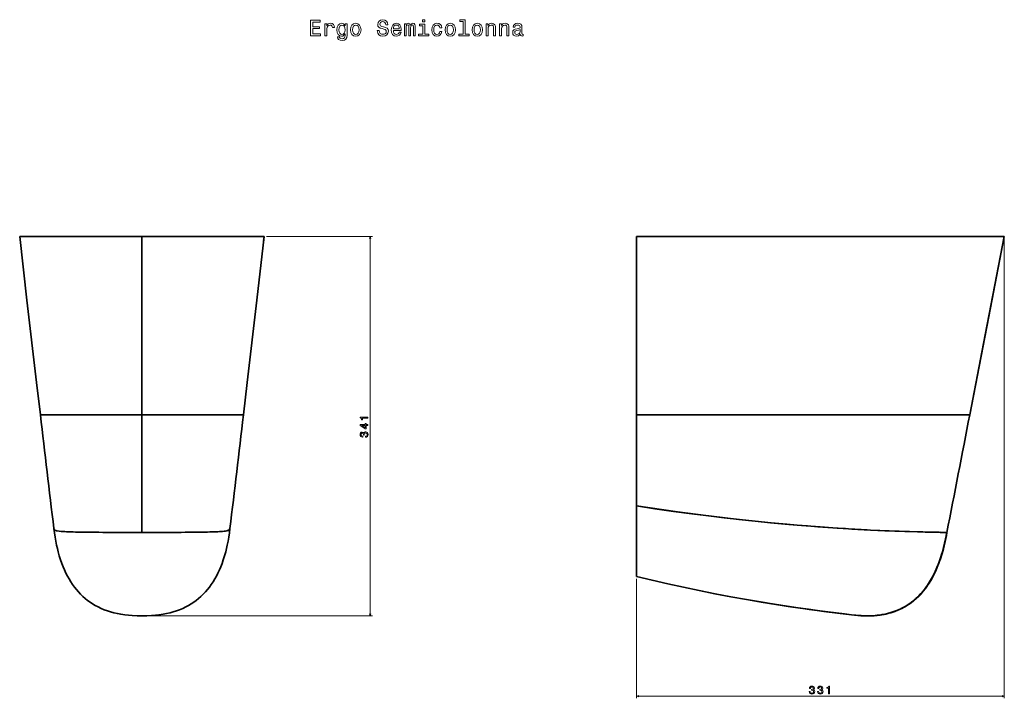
# Model space of a CAD drawing. Extents: x 467 to 1353, y 257 to 1467.
# Tile 4 of 4: x 467 to 1353, y 857 to 1467. Entities that reach past the tile are written whole.
import ezdxf

# ---------------------------------------------------------------- set-up
doc = ezdxf.new("R2010")
doc.units = 0

msp = doc.modelspace()

# ---------------------------------------------------------------- linework, layer by layer
at = {"color": 7, "lineweight": 35}
for p, q in [((576.91, 1272.25), (466.91, 1272.25)), ((467.19, 1272.25), (576.91, 1272.25)), ((576.91, 1111.55), (576.91, 1272.25)), ((576.91, 1113.84), (576.91, 1272.25)), ((576.91, 1272.25), (576.91, 1113.84)), ((576.91, 1272.25), (686.91, 1272.25)), ((686.91, 1272.25), (576.91, 1272.25)), ((576.91, 1272.25), (576.91, 1111.55)), ((1353.06, 1272.25), (1022.06, 1272.25)), ((1022.06, 1272.25), (1022.06, 1111.55)), ((1022.06, 1111.55), (1022.06, 1272.25)), ((1022.06, 1272.25), (1353.06, 1272.25)), ((1065.06, 1272.25), (1231.02, 1272.25)), ((485.52, 1111.55), (576.91, 1111.55)), ((576.91, 1111.55), (485.52, 1111.55)), ((576.91, 1008.14), (576.91, 1113.84)), ((576.91, 1113.84), (576.91, 1008.14)), ((576.91, 1005.83), (576.91, 1111.55)), ((668.31, 1111.55), (576.91, 1111.55)), ((576.91, 1111.55), (576.91, 1005.83)), ((576.91, 1111.55), (668.31, 1111.55)), ((1022.06, 1111.55), (1321.96, 1111.55)), ((1321.96, 1111.55), (1022.06, 1111.55)), ((1022.06, 1111.55), (1022.06, 1029.7)), ((1022.06, 1029.7), (1022.06, 1111.55)), ((1022.06, 966.16), (1022.06, 1028.1)), ((1022.06, 1000.74), (1022.06, 1028.1))]:
    msp.add_line(p, q, dxfattribs=at)
at = {"color": 7, "lineweight": 35, "ltscale": 0.038183}
msp.add_line((481.33, 1272.25), (482.86, 1272.25), dxfattribs=at)
at = {"color": 7, "lineweight": 35, "ltscale": 0.038164}
msp.add_line((482.86, 1272.25), (481.33, 1272.25), dxfattribs=at)
at = {"color": 7, "lineweight": 35, "ltscale": 0.05782}
msp.add_line((485.16, 1272.25), (487.48, 1272.25), dxfattribs=at)
at = {"color": 7, "lineweight": 35, "ltscale": 0.238056}
msp.add_line((493.24, 1272.25), (502.77, 1272.25), dxfattribs=at)
at = {"color": 7, "lineweight": 35, "ltscale": 0.278522}
msp.add_line((514.87, 1272.25), (526.01, 1272.25), dxfattribs=at)
at = {"color": 7, "lineweight": 35, "ltscale": 0.175082}
msp.add_line((534.33, 1272.25), (541.33, 1272.25), dxfattribs=at)
at = {"color": 7, "lineweight": 35, "ltscale": 0.275945}
msp.add_line((550.09, 1272.25), (561.13, 1272.25), dxfattribs=at)
at = {"color": 7, "lineweight": 35, "ltscale": 0.133315}
for p, q in [((571.58, 1272.25), (576.91, 1272.25)), ((576.91, 1272.25), (582.25, 1272.25))]:
    msp.add_line(p, q, dxfattribs=at)
at = {"color": 7, "lineweight": 35, "ltscale": 0.268199}
msp.add_line((593.01, 1272.25), (603.74, 1272.25), dxfattribs=at)
at = {"color": 7, "lineweight": 35, "ltscale": 0.175081}
msp.add_line((612.5, 1272.25), (619.5, 1272.25), dxfattribs=at)
at = {"color": 7, "lineweight": 35, "ltscale": 0.272443}
msp.add_line((627.81, 1272.25), (638.71, 1272.25), dxfattribs=at)
at = {"color": 7, "lineweight": 35, "ltscale": 0.214209}
msp.add_line((651.67, 1272.25), (660.24, 1272.25), dxfattribs=at)
at = {"color": 7, "lineweight": 35, "ltscale": 0.052502}
msp.add_line((666.38, 1272.25), (668.48, 1272.25), dxfattribs=at)
at = {"color": 7, "lineweight": 35, "ltscale": 0.038174}
msp.add_line((672.5, 1272.25), (670.97, 1272.25), dxfattribs=at)
at = {"color": 7, "lineweight": 35, "ltscale": 0.033159}
msp.add_line((671.11, 1272.25), (672.43, 1272.25), dxfattribs=at)
at = {"color": 7, "lineweight": 35, "ltscale": 0.094998}
msp.add_line((686.48, 1268.47), (686.91, 1272.25), dxfattribs=at)
at = {"color": 8, "lineweight": 13}
for p, q in [((688.91, 1272.25), (784.32, 1272.25)), ((782.32, 930.75), (782.32, 1272.25)), ((581.91, 930.75), (784.32, 930.75))]:
    msp.add_line(p, q, dxfattribs=at)
at = {"color": 7, "lineweight": 35, "ltscale": 0.110172}
msp.add_line((1247.88, 1272.25), (1252.28, 1272.25), dxfattribs=at)
at = {"color": 7, "lineweight": 35, "ltscale": 0.000613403}
msp.add_line((1252.28, 1272.25), (1252.31, 1272.25), dxfattribs=at)
at = {"color": 7, "lineweight": 35, "ltscale": 0.098096}
msp.add_line((1263.57, 1272.25), (1267.5, 1272.25), dxfattribs=at)
at = {"color": 7, "lineweight": 35, "ltscale": 0.062747}
msp.add_line((1267.5, 1272.25), (1270.01, 1272.25), dxfattribs=at)
at = {"color": 7, "lineweight": 35, "ltscale": 0.119302}
msp.add_line((1277.35, 1272.25), (1282.12, 1272.25), dxfattribs=at)
at = {"color": 7, "lineweight": 35, "ltscale": 0.025919}
msp.add_line((1282.12, 1272.25), (1283.16, 1272.25), dxfattribs=at)
at = {"color": 7, "lineweight": 35, "ltscale": 0.040668}
msp.add_line((1294.11, 1272.25), (1295.74, 1272.25), dxfattribs=at)
at = {"color": 7, "lineweight": 35, "ltscale": 0.106781}
msp.add_line((1295.74, 1272.25), (1300.01, 1272.25), dxfattribs=at)
at = {"color": 7, "lineweight": 35, "ltscale": 0.102814}
msp.add_line((1300.01, 1272.25), (1304.12, 1272.25), dxfattribs=at)
at = {"color": 7, "lineweight": 35, "ltscale": 0.054733}
msp.add_line((1304.12, 1272.25), (1306.31, 1272.25), dxfattribs=at)
at = {"color": 7, "lineweight": 35, "ltscale": 0.074756}
msp.add_line((1318.93, 1272.25), (1321.92, 1272.25), dxfattribs=at)
at = {"color": 7, "lineweight": 35, "ltscale": 0.073444}
msp.add_line((1321.92, 1272.25), (1324.86, 1272.25), dxfattribs=at)
at = {"color": 7, "lineweight": 35, "ltscale": 0.045718}
msp.add_line((1324.86, 1272.25), (1326.69, 1272.25), dxfattribs=at)
at = {"color": 7, "lineweight": 35, "ltscale": 0.018524}
msp.add_line((1331.53, 1272.25), (1332.28, 1272.25), dxfattribs=at)
at = {"color": 7, "lineweight": 35, "ltscale": 0.047153}
msp.add_line((1332.28, 1272.25), (1334.16, 1272.25), dxfattribs=at)
at = {"color": 7, "lineweight": 35, "ltscale": 0.006082}
msp.add_line((1337.22, 1272.25), (1337.46, 1272.25), dxfattribs=at)
at = {"color": 7, "lineweight": 35, "ltscale": 0.030261}
msp.add_line((1337.46, 1272.25), (1338.67, 1272.25), dxfattribs=at)
at = {"color": 7, "lineweight": 35, "ltscale": 0.019}
msp.add_line((1338.67, 1272.25), (1339.43, 1272.25), dxfattribs=at)
at = {"color": 7, "lineweight": 35, "ltscale": 0.003394}
msp.add_line((1340.7, 1272.25), (1340.84, 1272.25), dxfattribs=at)
at = {"color": 7, "lineweight": 13}
for p, q in [((1353.06, 1270.25), (1353.06, 856.53)), ((1022.06, 964.16), (1022.06, 856.53)), ((1022.06, 858.53), (1353.06, 858.53))]:
    msp.add_line(p, q, dxfattribs=at)
at = {"color": 7, "lineweight": 35, "ltscale": 0.039944}
for p, q in [((1022.06, 1028.1), (1022.06, 1029.7)), ((1022.06, 1029.7), (1022.06, 1028.1))]:
    msp.add_line(p, q, dxfattribs=at)
at = {"color": 7, "lineweight": 35, "ltscale": 0.001785}
for p, q in [((497.72, 1009.23), (497.71, 1009.3)), ((656.12, 1009.3), (656.11, 1009.23))]:
    msp.add_line(p, q, dxfattribs=at)
at = {"color": 7, "lineweight": 35, "ltscale": 0.001165}
for p, q in [((497.71, 1009.28), (497.72, 1009.23)), ((656.11, 1009.23), (656.12, 1009.28))]:
    msp.add_line(p, q, dxfattribs=at)
at = {"color": 7, "lineweight": 35, "ltscale": 0.023082}
for p, q in [((537.09, 1005.94), (538.01, 1005.94)), ((538.01, 1005.94), (537.09, 1005.94)), ((616.74, 1005.94), (615.82, 1005.94)), ((615.82, 1005.94), (616.74, 1005.94))]:
    msp.add_line(p, q, dxfattribs=at)
at = {"color": 7, "lineweight": 35, "ltscale": 0.089795}
for p, q in [((538.01, 1005.94), (541.6, 1005.91)), ((541.6, 1005.91), (538.01, 1005.94)), ((615.82, 1005.94), (612.23, 1005.91)), ((612.23, 1005.91), (615.82, 1005.94))]:
    msp.add_line(p, q, dxfattribs=at)
at = {"color": 7, "lineweight": 35, "ltscale": 0.074988}
for p, q in [((573.91, 1005.83), (576.91, 1005.83)), ((576.91, 1005.83), (573.91, 1005.83)), ((576.91, 1005.83), (579.91, 1005.83)), ((576.91, 1005.83), (579.91, 1005.83))]:
    msp.add_line(p, q, dxfattribs=at)
at = {"color": 7, "lineweight": 35, "ltscale": 0.054134}
for p, q in [((1208, 1009.37), (1210.16, 1009.23)), ((1210.16, 1009.23), (1208, 1009.37))]:
    msp.add_line(p, q, dxfattribs=at)
at = {"color": 7, "lineweight": 35, "ltscale": 0.009102}
msp.add_line((1293.74, 1005.94), (1294.11, 1005.94), dxfattribs=at)
at = {"color": 7, "lineweight": 35, "ltscale": 0.009099}
msp.add_line((1294.11, 1005.94), (1293.74, 1005.94), dxfattribs=at)
at = {"color": 7, "lineweight": 35, "ltscale": 0.032734}
for p, q in [((1294.11, 1005.94), (1295.42, 1005.91)), ((1295.42, 1005.91), (1294.11, 1005.94)), ((1295.42, 1005.91), (1294.11, 1005.94))]:
    msp.add_line(p, q, dxfattribs=at)
at = {"color": 7, "lineweight": 35, "ltscale": 0.010948}
msp.add_line((1294.11, 1005.94), (1294.55, 1005.93), dxfattribs=at)
at = {"color": 7, "lineweight": 35, "ltscale": 0.053151}
msp.add_line((1299.53, 1005.86), (1297.41, 1005.88), dxfattribs=at)
at = {"color": 7, "lineweight": 35, "ltscale": 0.022133}
msp.add_line((1301.29, 1005.83), (1300.41, 1005.84), dxfattribs=at)
at = {"color": 7, "lineweight": 35, "ltscale": 0.001041}
msp.add_line((1301.29, 1005.83), (1301.33, 1005.83), dxfattribs=at)
at = {"color": 7, "lineweight": 35, "ltscale": 0.002078}
msp.add_line((1301.38, 1005.83), (1301.29, 1005.83), dxfattribs=at)
at = {"color": 7, "lineweight": 35, "ltscale": 0.000357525}
for p, q in [((1022.07, 1000.74), (1022.06, 1000.74)), ((1022.07, 1000.74), (1022.06, 1000.74)), ((1022.06, 1000.74), (1022.07, 1000.74))]:
    msp.add_line(p, q, dxfattribs=at)
at = {"color": 7, "lineweight": 35, "ltscale": 0.000627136}
msp.add_line((1022.06, 966.14), (1022.06, 966.16), dxfattribs=at)
at = {"color": 7, "lineweight": 35, "ltscale": 0.000620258}
msp.add_line((1022.06, 966.16), (1022.06, 966.14), dxfattribs=at)
at = {"color": 7, "lineweight": 35, "ltscale": 0.000225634}
msp.add_line((1022.06, 966.13), (1022.06, 966.14), dxfattribs=at)
at = {"color": 7, "lineweight": 35, "ltscale": 0.003408}
msp.add_line((1289.43, 967.64), (1289.37, 967.52), dxfattribs=at)
at = {"color": 7, "lineweight": 35, "ltscale": 0.000593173}
msp.add_line((1279.4, 952.35), (1279.38, 952.33), dxfattribs=at)
at = {"color": 7, "lineweight": 35, "ltscale": 0.000380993}
msp.add_line((1279.4, 952.36), (1279.41, 952.37), dxfattribs=at)
at = {"color": 7, "lineweight": 35, "ltscale": 0.000116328}
msp.add_line((1121.11, 945.42), (1121.11, 945.43), dxfattribs=at)
msp.add_line((1121.11, 945.42), (1121.11, 945.43), dxfattribs=at)
at = {"color": 7, "lineweight": 35, "ltscale": 0.008783}
msp.add_line((573.91, 931.19), (573.91, 930.84), dxfattribs=at)
at = {"color": 7, "lineweight": 35, "ltscale": 0.075001}
for q in [(573.91, 930.75), (579.91, 930.75)]:
    msp.add_line((576.91, 930.7), q, dxfattribs=at)
at = {"color": 7, "lineweight": 35, "ltscale": 0.00621}
msp.add_line((579.91, 930.83), (579.91, 931.08), dxfattribs=at)
at = {"color": 7, "lineweight": 35, "ltscale": 0.000570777}
msp.add_line((1215.43, 931.7), (1215.42, 931.72), dxfattribs=at)
msp.add_line((1215.43, 931.7), (1215.42, 931.72), dxfattribs=at)
at = {"color": 7, "lineweight": 13}
for points in [[(728.75, 1452.82), (737.63, 1452.82), (737.63, 1454.51), (730.61, 1454.51), (730.61, 1459.26), (736.86, 1459.26), (736.86, 1460.93), (730.61, 1460.93), (730.61, 1465.13), (737.46, 1465.13), (737.46, 1466.82), (728.75, 1466.82)], [(741.62, 1452.82), (743.4, 1452.82), (743.4, 1459.01), (743.58, 1460.51), (744.12, 1461.58), (745.01, 1462.22), (746.2, 1462.44), (747.09, 1462.3), (747.75, 1461.9), (748.16, 1461.21), (748.3, 1460.28), (750.09, 1460.28), (749.85, 1461.92), (749.19, 1463.09), (748.08, 1463.79), (746.56, 1464.04), (745.53, 1463.88), (744.65, 1463.47), (743.86, 1462.79), (743.23, 1461.86), (743.23, 1463.65), (741.62, 1463.65)], [(761.53, 1453.3), (761.53, 1463.65), (759.84, 1463.65), (759.84, 1461.9), (758.44, 1463.49), (757.6, 1463.9), (756.65, 1464.04), (754.93, 1463.63), (753.6, 1462.5), (752.74, 1460.69), (752.43, 1458.25), (752.74, 1455.79), (753.6, 1453.97), (754.93, 1452.82), (756.65, 1452.44), (757.62, 1452.58), (758.42, 1452.94), (759.84, 1454.47), (759.84, 1452.94), (759.68, 1451.73), (759.23, 1450.86), (758.38, 1450.36), (757.11, 1450.18), (756, 1450.3), (755.22, 1450.6), (754.75, 1451.13), (754.61, 1451.83), (752.9, 1451.83), (752.9, 1451.75), (753.16, 1450.46), (753.97, 1449.49), (755.26, 1448.87), (757.01, 1448.64), (759.11, 1448.95), (760.5, 1449.79), (761.29, 1451.27)], [(754.27, 1458.25), (754.45, 1460.04), (755, 1461.37), (755.84, 1462.16), (756.97, 1462.44), (758.16, 1462.16), (759.05, 1461.37), (759.59, 1460.04), (759.8, 1458.25), (759.59, 1456.41), (759.05, 1455.1), (758.16, 1454.29), (756.97, 1454.03), (755.84, 1454.29), (755, 1455.1), (754.45, 1456.43)], [(764.72, 1458.23), (765.04, 1455.77), (765.97, 1453.95), (767.44, 1452.82), (769.42, 1452.44), (771.38, 1452.82), (772.85, 1453.93), (773.78, 1455.75), (774.12, 1458.23), (773.78, 1460.69), (772.85, 1462.52), (771.38, 1463.63), (769.42, 1464.04), (767.44, 1463.63), (765.97, 1462.5), (765.04, 1460.69)], [(766.53, 1458.25), (766.72, 1460.06), (767.28, 1461.37), (768.19, 1462.18), (769.42, 1462.46), (770.63, 1462.18), (771.54, 1461.39), (772.1, 1460.06), (772.3, 1458.25), (772.1, 1456.41), (771.54, 1455.08), (770.63, 1454.27), (769.42, 1454.01), (768.19, 1454.27), (767.28, 1455.08), (766.72, 1456.41)], [(790.52, 1457.44), (788.68, 1457.44), (789.09, 1455.3), (790.1, 1453.73), (791.65, 1452.78), (793.75, 1452.44), (795.83, 1452.76), (797.38, 1453.65), (798.37, 1455.04), (798.73, 1456.88), (798.43, 1458.53), (797.58, 1459.6), (796.21, 1460.3), (794.37, 1460.83), (792.8, 1461.21), (791.77, 1461.66), (791.19, 1462.3), (791, 1463.31), (791.19, 1464.22), (791.71, 1464.9), (792.52, 1465.37), (793.63, 1465.53), (794.76, 1465.33), (795.64, 1464.78), (796.23, 1463.88), (796.51, 1462.64), (798.35, 1462.64), (798.35, 1462.68), (798.02, 1464.58), (797.08, 1465.99), (795.58, 1466.88), (793.57, 1467.18), (791.75, 1466.88), (790.34, 1466.03), (789.43, 1464.72), (789.11, 1463.03), (789.37, 1461.51), (790.14, 1460.49), (791.35, 1459.8), (793, 1459.28), (794.63, 1458.81), (795.87, 1458.37), (796.61, 1457.72), (796.87, 1456.67), (796.63, 1455.6), (796.01, 1454.8), (795.06, 1454.29), (793.83, 1454.13), (792.46, 1454.35), (791.41, 1455), (790.74, 1456.05)], [(803.23, 1457.72), (810.33, 1457.72), (810.35, 1458.55), (810.03, 1460.87), (809.14, 1462.6), (807.73, 1463.65), (805.85, 1464.04), (804.02, 1463.63), (802.6, 1462.5), (801.7, 1460.67), (801.37, 1458.25), (801.68, 1455.77), (802.58, 1453.95), (803.98, 1452.82), (805.79, 1452.44), (807.36, 1452.7), (808.66, 1453.39), (809.6, 1454.47), (810.15, 1455.93), (808.39, 1455.93), (808.03, 1455.12), (807.51, 1454.51), (806.01, 1454.03), (804.86, 1454.25), (804, 1454.96), (803.43, 1456.11), (803.23, 1457.66)], [(803.23, 1459.21), (803.45, 1460.61), (804, 1461.64), (804.82, 1462.26), (805.91, 1462.48), (806.98, 1462.26), (807.81, 1461.64), (808.31, 1460.61), (808.49, 1459.21)], [(813.11, 1452.82), (814.75, 1452.82), (814.75, 1460.06), (814.85, 1461.15), (815.15, 1461.94), (815.61, 1462.4), (816.22, 1462.58), (816.7, 1462.42), (817.03, 1462.02), (817.19, 1461.33), (817.25, 1460.43), (817.25, 1452.82), (818.78, 1452.82), (818.78, 1460.06), (818.88, 1461.13), (819.19, 1461.92), (819.67, 1462.4), (820.27, 1462.58), (820.76, 1462.42), (821.08, 1462.02), (821.28, 1460.43), (821.28, 1452.82), (822.92, 1452.82), (822.92, 1460.3), (822.82, 1461.86), (822.49, 1463.05), (821.85, 1463.77), (820.8, 1464.04), (819.57, 1463.63), (818.62, 1462.46), (817.87, 1463.61), (816.62, 1464.04), (815.47, 1463.63), (814.69, 1462.5), (814.69, 1463.65), (813.11, 1463.65)], [(831.39, 1454.31), (831.39, 1463.29), (826.83, 1463.29), (826.83, 1461.78), (829.61, 1461.78), (829.61, 1454.31), (825.98, 1454.31), (825.98, 1452.82), (835.06, 1452.82), (835.06, 1454.31)], [(831.45, 1467.3), (829.57, 1467.3), (829.57, 1465.29), (831.45, 1465.29)], [(845.01, 1460.06), (846.76, 1460.06), (846.4, 1461.68), (845.53, 1462.95), (844.18, 1463.73), (842.42, 1464.04), (840.49, 1463.63), (839.02, 1462.5), (838.09, 1460.67), (837.76, 1458.21), (838.07, 1455.77), (838.97, 1453.95), (840.41, 1452.82), (842.36, 1452.44), (844.1, 1452.74), (845.45, 1453.59), (846.38, 1454.92), (846.78, 1456.69), (845.09, 1456.69), (844.78, 1455.56), (844.22, 1454.72), (843.41, 1454.19), (842.42, 1454.03), (841.19, 1454.29), (840.31, 1455.1), (839.76, 1456.41), (839.58, 1458.27), (839.76, 1460.08), (840.33, 1461.39), (841.23, 1462.2), (842.42, 1462.48), (843.47, 1462.3), (844.26, 1461.84), (844.78, 1461.07)], [(849.73, 1458.23), (850.05, 1455.77), (850.98, 1453.95), (852.45, 1452.82), (854.43, 1452.44), (856.38, 1452.82), (857.86, 1453.93), (858.78, 1455.75), (859.13, 1458.23), (858.78, 1460.69), (857.86, 1462.52), (856.38, 1463.63), (854.43, 1464.04), (852.45, 1463.63), (850.98, 1462.5), (850.05, 1460.69)], [(851.54, 1458.25), (851.72, 1460.06), (852.29, 1461.37), (853.2, 1462.18), (854.43, 1462.46), (855.64, 1462.18), (856.55, 1461.39), (857.11, 1460.06), (857.31, 1458.25), (857.11, 1456.41), (856.55, 1455.08), (855.64, 1454.27), (854.43, 1454.01), (853.2, 1454.27), (852.29, 1455.08), (851.72, 1456.41)], [(865.93, 1465.81), (865.93, 1454.31), (862.27, 1454.31), (862.27, 1452.82), (871.33, 1452.82), (871.33, 1454.31), (867.7, 1454.31), (867.7, 1467.3), (863.14, 1467.3), (863.14, 1465.81)], [(874.02, 1458.23), (874.34, 1455.77), (875.27, 1453.95), (876.74, 1452.82), (878.72, 1452.44), (880.67, 1452.82), (882.15, 1453.93), (883.07, 1455.75), (883.42, 1458.23), (883.07, 1460.69), (882.15, 1462.52), (880.67, 1463.63), (878.72, 1464.04), (876.74, 1463.63), (875.27, 1462.5), (874.34, 1460.69)], [(875.83, 1458.25), (876.01, 1460.06), (876.58, 1461.37), (877.49, 1462.18), (878.72, 1462.46), (879.93, 1462.18), (880.83, 1461.39), (881.4, 1460.06), (881.6, 1458.25), (881.4, 1456.41), (880.83, 1455.08), (879.93, 1454.27), (878.72, 1454.01), (877.49, 1454.27), (876.58, 1455.08), (876.01, 1456.41)], [(886.68, 1452.82), (888.46, 1452.82), (888.46, 1459.07), (888.64, 1460.51), (889.23, 1461.56), (890.13, 1462.2), (891.34, 1462.44), (892.31, 1462.24), (892.92, 1461.7), (893.22, 1460.79), (893.32, 1459.58), (893.32, 1452.82), (895.1, 1452.82), (895.1, 1459.94), (895.02, 1461.37), (894.65, 1462.56), (893.46, 1463.65), (891.61, 1464.04), (890.58, 1463.9), (889.71, 1463.51), (888.96, 1462.87), (888.38, 1462), (888.38, 1463.65), (886.68, 1463.65)], [(898.83, 1452.82), (900.6, 1452.82), (900.6, 1459.07), (900.78, 1460.51), (901.37, 1461.56), (902.28, 1462.2), (903.49, 1462.44), (904.46, 1462.24), (905.06, 1461.7), (905.36, 1460.79), (905.46, 1459.58), (905.46, 1452.82), (907.24, 1452.82), (907.24, 1459.94), (907.16, 1461.37), (906.8, 1462.56), (905.61, 1463.65), (903.75, 1464.04), (902.72, 1463.9), (901.85, 1463.51), (901.11, 1462.87), (900.52, 1462), (900.52, 1463.65), (898.83, 1463.65)], [(917.41, 1454.23), (917.41, 1454.17), (917.51, 1453.49), (917.81, 1453), (919.08, 1452.62), (920.07, 1452.78), (920.07, 1454.15), (919.65, 1454.09), (919.08, 1454.35), (918.98, 1455.16), (918.98, 1460.77), (918.74, 1462.2), (918.03, 1463.21), (916.8, 1463.81), (915.07, 1464.04), (913.37, 1463.79), (912.12, 1463.11), (911.34, 1462.04), (911.07, 1460.63), (911.07, 1460.51), (912.67, 1460.51), (912.81, 1461.35), (913.25, 1461.96), (913.98, 1462.32), (915.01, 1462.46), (916, 1462.36), (916.7, 1462.06), (917.12, 1461.53), (917.27, 1460.81), (917.19, 1459.96), (916.86, 1459.54), (916.06, 1459.34), (914.54, 1459.17), (912.81, 1458.81), (911.58, 1458.17), (910.85, 1457.16), (910.63, 1455.66), (910.83, 1454.33), (911.46, 1453.34), (912.46, 1452.72), (913.86, 1452.5), (915.73, 1452.92)], [(917.21, 1456.61), (916.96, 1455.56), (916.32, 1454.76), (915.35, 1454.23), (914.16, 1454.05), (913.39, 1454.15), (912.85, 1454.47), (912.51, 1455.04), (912.4, 1455.83), (912.49, 1456.53), (912.81, 1457.04), (914.1, 1457.6), (915.73, 1457.84), (917.21, 1458.33)], [(1177.55, 862.73), (1177.55, 862.66), (1177.71, 861.69), (1178.18, 860.97), (1178.93, 860.5), (1179.92, 860.33), (1180.96, 860.5), (1181.75, 860.95), (1182.26, 861.65), (1182.44, 862.56), (1182.36, 863.15), (1182.13, 863.64), (1181.77, 864.01), (1181.29, 864.28), (1181.94, 864.83), (1182.17, 865.7), (1182.02, 866.48), (1181.59, 867.08), (1180.88, 867.45), (1179.92, 867.58), (1179.01, 867.42), (1178.31, 866.98), (1177.86, 866.27), (1177.71, 865.33), (1177.71, 865.26), (1178.6, 865.26), (1178.68, 865.91), (1178.95, 866.37), (1179.37, 866.65), (1179.97, 866.76), (1180.49, 866.67), (1180.87, 866.46), (1181.11, 866.12), (1181.2, 865.66), (1181.11, 865.16), (1180.86, 864.83), (1180.44, 864.63), (1179.86, 864.57), (1179.47, 864.58), (1179.47, 863.78), (1179.97, 863.8), (1180.6, 863.71), (1181.08, 863.47), (1181.36, 863.07), (1181.46, 862.56), (1181.35, 861.97), (1181.06, 861.54), (1180.59, 861.27), (1179.98, 861.18), (1179.34, 861.28), (1178.88, 861.58), (1178.58, 862.07), (1178.47, 862.73)], [(1185.02, 862.73), (1185.02, 862.66), (1185.18, 861.69), (1185.65, 860.97), (1186.4, 860.5), (1187.39, 860.33), (1188.44, 860.5), (1189.22, 860.95), (1189.73, 861.65), (1189.91, 862.56), (1189.83, 863.15), (1189.61, 863.64), (1189.24, 864.01), (1188.76, 864.28), (1189.41, 864.83), (1189.65, 865.7), (1189.5, 866.48), (1189.06, 867.08), (1188.36, 867.45), (1187.39, 867.58), (1186.48, 867.42), (1185.78, 866.98), (1185.33, 866.27), (1185.18, 865.33), (1185.18, 865.26), (1186.08, 865.26), (1186.16, 865.91), (1186.42, 866.37), (1186.84, 866.65), (1187.44, 866.76), (1187.96, 866.67), (1188.35, 866.46), (1188.58, 866.12), (1188.67, 865.66), (1188.58, 865.16), (1188.34, 864.83), (1187.91, 864.63), (1187.34, 864.57), (1186.94, 864.58), (1186.94, 863.78), (1187.44, 863.8), (1188.07, 863.71), (1188.55, 863.47), (1188.83, 863.07), (1188.93, 862.56), (1188.82, 861.97), (1188.53, 861.54), (1188.06, 861.27), (1187.45, 861.18), (1186.81, 861.28), (1186.35, 861.58), (1186.06, 862.07), (1185.95, 862.73)], [(1194.85, 860.53), (1195.77, 860.53), (1195.77, 867.58), (1195.08, 867.58), (1194.9, 866.97), (1194.54, 866.55), (1193.98, 866.31), (1193.22, 866.23), (1193.22, 865.52), (1194.85, 865.52)]]:
    msp.add_lwpolyline(points, close=True, dxfattribs=at)
at = {"color": 7, "lineweight": 35}
for points in [[(466.91, 1272.25), (473.48, 1215.01), (482.1, 1140.71), (485.52, 1111.55)], [(686.91, 1272.25), (680.35, 1215.01), (671.73, 1140.71), (668.31, 1111.55)], [(1321.96, 1111.55), (1340.61, 1207.85), (1353.06, 1272.25)], [(1353.06, 1272.25), (1334.4, 1175.72), (1321.96, 1111.55)], [(1022.06, 1029.7), (1034.4, 1027.82), (1046.71, 1026.02), (1059.02, 1024.29), (1068.26, 1023.05), (1077.52, 1021.84), (1086.81, 1020.67), (1100.79, 1018.99), (1114.77, 1017.4), (1128.76, 1015.91), (1142.75, 1014.53), (1159.02, 1013.03), (1170.64, 1012.05), (1187.42, 1010.76), (1202.72, 1009.7), (1208, 1009.37)], [(1208, 1009.37), (1194.32, 1010.27), (1185.09, 1010.93), (1175.86, 1011.63), (1166.57, 1012.39), (1157.31, 1013.18), (1143.14, 1014.49), (1128.87, 1015.9), (1114.05, 1017.48), (1099.3, 1019.16), (1089.52, 1020.33), (1071.89, 1022.57), (1055.27, 1024.81), (1038.66, 1027.19), (1022.06, 1029.7)], [(1022.06, 1028.1), (1022.07, 972.15), (1022.07, 967.03), (1022.06, 966.16)], [(497.71, 1009.29), (498.21, 1005.37), (498.78, 1001.59), (499.42, 997.94), (500.13, 994.42), (500.8, 991.39), (501.54, 988.43), (502.56, 984.73), (503.72, 981.05), (504.8, 977.96), (505.96, 974.96), (507.19, 972.06), (508.49, 969.26), (509.88, 966.54), (511.34, 963.93), (512.88, 961.41), (514.49, 958.99), (516.19, 956.65), (517.96, 954.41), (519.81, 952.28), (521.73, 950.25), (523.76, 948.28), (525.87, 946.43), (528.04, 944.68), (530.28, 943.05), (532.58, 941.52), (534.92, 940.11), (537.47, 938.74), (540.19, 937.43), (542.98, 936.25), (545.85, 935.2), (548.71, 934.29), (551.54, 933.51), (554.87, 932.75), (557.92, 932.17), (561.61, 931.62), (564.74, 931.27), (568.28, 930.99), (572.53, 930.79), (573.91, 930.75)], [(498.69, 1008), (498.42, 1008.19), (498.14, 1008.44), (497.93, 1008.7), (497.78, 1009.01), (497.72, 1009.23)], [(498.69, 1008), (499.36, 1007.63), (499.9, 1007.41), (500.69, 1007.2), (502.56, 1006.93), (505.44, 1006.68), (509.07, 1006.48), (515.07, 1006.26), (523.25, 1006.09), (534.26, 1005.96), (537.09, 1005.94)], [(537.09, 1005.94), (524.22, 1006.08), (517.01, 1006.21), (512.92, 1006.33), (507.69, 1006.55), (504.37, 1006.76), (502.49, 1006.94), (500.76, 1007.19), (500.02, 1007.37), (499.5, 1007.57), (498.69, 1008)], [(573.91, 1005.83), (549.22, 1005.88), (541.6, 1005.91)], [(656.12, 1009.29), (655.62, 1005.37), (655.05, 1001.59), (654.41, 997.94), (653.7, 994.42), (653.02, 991.39), (652.29, 988.43), (651.26, 984.73), (650.11, 981.05), (649.03, 977.96), (647.87, 974.96), (646.64, 972.06), (645.34, 969.26), (643.95, 966.54), (642.49, 963.93), (640.95, 961.41), (639.34, 958.99), (637.64, 956.65), (635.87, 954.41), (634.02, 952.28), (632.1, 950.25), (630.07, 948.28), (627.96, 946.43), (625.79, 944.68), (623.55, 943.05), (621.25, 941.52), (618.91, 940.11), (616.36, 938.74), (613.64, 937.43), (610.85, 936.25), (607.98, 935.2), (605.12, 934.29), (602.28, 933.51), (598.96, 932.75), (595.91, 932.17), (592.22, 931.62), (589.09, 931.27), (585.55, 930.99), (581.3, 930.79), (579.91, 930.75)], [(612.23, 1005.91), (590.15, 1005.84), (579.91, 1005.83)], [(655.14, 1008), (654.53, 1007.66), (653.98, 1007.43), (653.46, 1007.27), (652, 1007.02), (650.94, 1006.9), (649.43, 1006.76), (646.6, 1006.57), (642.14, 1006.37), (638.14, 1006.25), (630.33, 1006.09), (617.44, 1005.95), (616.74, 1005.94)], [(616.74, 1005.94), (619.66, 1005.96), (630.76, 1006.09), (635.9, 1006.19), (640.54, 1006.32), (645.31, 1006.51), (648.77, 1006.71), (651.48, 1006.96), (653.27, 1007.23), (654.07, 1007.47), (654.84, 1007.81), (655.14, 1008)], [(656.11, 1009.23), (655.98, 1008.84), (655.69, 1008.44), (655.41, 1008.19), (655.14, 1008)], [(1215.42, 931.72), (1219.48, 931.28), (1222.95, 930.99), (1224.13, 930.92), (1227.72, 930.77), (1231.32, 930.77), (1234.92, 930.91), (1236.72, 931.03), (1238.51, 931.2), (1240.89, 931.49), (1243.26, 931.86), (1245.61, 932.31), (1248.24, 932.91), (1250.84, 933.62), (1253.73, 934.55), (1256.58, 935.63), (1259.36, 936.85), (1260.73, 937.52), (1262.09, 938.22), (1263.41, 938.96), (1264.72, 939.73), (1266.46, 940.83), (1268.17, 941.99), (1269.83, 943.21), (1271.71, 944.71), (1273.53, 946.29), (1275.29, 947.94), (1276.98, 949.65), (1278.07, 950.83), (1279.13, 952.04), (1281.17, 954.52), (1283.08, 957.09), (1284.26, 958.8), (1285.39, 960.53), (1286.76, 962.76), (1288.05, 965.04), (1289.28, 967.35), (1290.16, 969.1), (1291, 970.88), (1292.57, 974.47), (1294.02, 978.12), (1295.13, 981.2), (1296.16, 984.3), (1297.11, 987.43), (1297.78, 989.8), (1298.4, 992.18), (1299.49, 996.7), (1300.45, 1001.25), (1301.29, 1005.83)], [(1215.42, 931.72), (1219.48, 931.28), (1223.07, 930.98), (1226.86, 930.8), (1230.03, 930.75), (1233.42, 930.83), (1236.89, 931.05), (1238.63, 931.22), (1240.36, 931.42), (1242.08, 931.67), (1243.79, 931.95), (1245.48, 932.28), (1247.17, 932.65), (1248.83, 933.06), (1250.48, 933.51), (1252.11, 934.01), (1253.72, 934.55), (1255.31, 935.13), (1256.88, 935.75), (1258.42, 936.42), (1259.95, 937.13), (1261.45, 937.89), (1262.92, 938.68), (1264.38, 939.52), (1265.8, 940.4), (1267.2, 941.32), (1268.58, 942.28), (1269.92, 943.29), (1271.24, 944.33), (1272.54, 945.41), (1273.8, 946.54), (1275.04, 947.7), (1276.24, 948.89), (1277.42, 950.13), (1278.57, 951.4), (1279.69, 952.7), (1280.79, 954.04), (1281.85, 955.41), (1282.89, 956.82), (1283.89, 958.25), (1284.87, 959.72), (1285.82, 961.22), (1287.64, 964.29), (1289.35, 967.48), (1290.94, 970.77), (1292.44, 974.14), (1293.83, 977.61), (1295.11, 981.16), (1296.31, 984.78), (1297.41, 988.48), (1298.42, 992.24), (1299.34, 996.05), (1300.18, 999.93), (1300.94, 1003.85), (1301.29, 1005.83)], [(1215.43, 931.7), (1218.27, 931.38), (1221.1, 931.1), (1224.37, 930.86), (1225.47, 930.8), (1228.98, 930.7), (1232.5, 930.73), (1236.02, 930.91), (1237.77, 931.06), (1239.52, 931.24), (1241.84, 931.55), (1244.15, 931.94), (1246.45, 932.4), (1249.05, 933.03), (1251.62, 933.76), (1254.49, 934.73), (1257.32, 935.84), (1260.07, 937.09), (1261.43, 937.77), (1262.77, 938.48), (1264.08, 939.23), (1265.38, 940.02), (1267.45, 941.37), (1269.46, 942.82), (1271.42, 944.35), (1272.59, 945.33), (1273.75, 946.35), (1275.97, 948.48), (1278.09, 950.71), (1280.1, 953.04), (1282.01, 955.46), (1283.21, 957.11), (1284.37, 958.78), (1285.35, 960.29), (1286.3, 961.81), (1288.09, 964.91), (1289.76, 968.08), (1291.3, 971.32), (1292.73, 974.6), (1294.21, 978.37), (1295.56, 982.2), (1296.79, 986.06), (1297.91, 989.96), (1298.81, 993.46), (1299.64, 996.97), (1300.38, 1000.51), (1300.9, 1003.17), (1301.38, 1005.83)], [(1301.38, 1005.83), (1300.48, 1000.97), (1299.45, 996.13), (1298.85, 993.62), (1298.22, 991.12), (1297.6, 988.84), (1296.95, 986.57), (1295.76, 982.8), (1294.47, 979.07), (1293.05, 975.38), (1291.5, 971.75), (1290.67, 969.96), (1289.81, 968.19), (1288.36, 965.41), (1286.82, 962.69), (1285.18, 960.02), (1283.59, 957.64), (1281.9, 955.32), (1280.12, 953.06), (1278.15, 950.77), (1276.06, 948.57), (1273.88, 946.48), (1271.59, 944.49), (1269.21, 942.63), (1266.74, 940.89), (1265, 939.78), (1263.22, 938.74), (1261.4, 937.76), (1258.88, 936.53), (1256.3, 935.42), (1253.67, 934.44), (1251, 933.58), (1249.15, 933.06), (1247.28, 932.59), (1245, 932.1), (1242.71, 931.69), (1240.4, 931.35), (1238.66, 931.15), (1236.92, 930.98), (1233.42, 930.77), (1229.92, 930.7), (1226.42, 930.76), (1224.06, 930.88), (1221.71, 931.05), (1219.27, 931.27), (1215.43, 931.7)], [(1232.49, 1008), (1249.52, 1007.23), (1267.77, 1006.57), (1281.9, 1006.18), (1293.74, 1005.94)], [(1293.74, 1005.94), (1279.72, 1006.23), (1263.4, 1006.71), (1245.46, 1007.4), (1232.49, 1008)], [(1121.11, 945.43), (1106.88, 948), (1092.68, 950.71), (1078.49, 953.54), (1064.34, 956.5), (1050.22, 959.59), (1036.12, 962.8), (1022.06, 966.14)], [(1022.06, 966.14), (1036.15, 962.8), (1050.26, 959.58), (1064.39, 956.49), (1078.54, 953.53), (1092.71, 950.7), (1106.9, 948), (1121.11, 945.43)], [(1121.11, 945.42), (1106.88, 948), (1092.68, 950.7), (1078.5, 953.54), (1064.34, 956.5), (1050.22, 959.58), (1036.12, 962.79), (1022.06, 966.13)], [(1022.06, 966.13), (1036.12, 962.79), (1050.22, 959.58), (1064.34, 956.5), (1078.5, 953.54), (1092.68, 950.7), (1106.88, 948), (1121.11, 945.42)], [(1215.42, 931.72), (1203.08, 933.18), (1190.62, 934.76), (1176.77, 936.63), (1167.47, 937.96), (1151.96, 940.3), (1136.5, 942.79), (1121.11, 945.43)], [(1121.11, 945.43), (1134.28, 943.16), (1147.46, 941.01), (1160.66, 938.97), (1173.87, 937.04), (1187.09, 935.22), (1196.54, 934), (1209.13, 932.45), (1215.42, 931.72)], [(1121.11, 945.42), (1133.55, 943.28), (1146.02, 941.23), (1158.53, 939.29), (1173.8, 937.05), (1177.33, 936.55), (1191.4, 934.66), (1205.49, 932.88), (1215.43, 931.7)], [(1215.43, 931.7), (1199.2, 933.66), (1191.42, 934.65), (1176.18, 936.71), (1173.82, 937.04), (1159.14, 939.19), (1144.48, 941.48), (1132.78, 943.41), (1121.11, 945.42)], [(1237.34, 931.09), (1233.84, 930.85), (1230.41, 930.76), (1227.18, 930.79), (1223.26, 930.97), (1219.54, 931.27), (1215.42, 931.72)]]:
    msp.add_lwpolyline(points, dxfattribs=at)
at = {"color": 8, "lineweight": 13}
for points in [[(782.84, 1270.31), (782.32, 1272.25), (781.8, 1270.31)], [(781.8, 932.68), (782.32, 930.75), (782.84, 932.68)]]:
    msp.add_lwpolyline(points, dxfattribs=at)
for points in [[(780.32, 1108.79), (780.32, 1109.71), (773.27, 1109.71), (773.27, 1109.02), (773.89, 1108.84), (774.3, 1108.48), (774.54, 1107.92), (774.62, 1107.16), (775.34, 1107.16), (775.34, 1108.79)], [(780.32, 1102.05), (780.32, 1102.96), (778.59, 1102.96), (778.59, 1103.96), (777.78, 1103.96), (777.78, 1102.96), (773.47, 1102.96), (773.47, 1102.04), (777.7, 1098.98), (778.59, 1098.98), (778.59, 1102.05)], [(777.78, 1099.83), (774.64, 1102.05), (777.78, 1102.05)], [(778.12, 1091.49), (778.19, 1091.49), (779.16, 1091.65), (779.89, 1092.12), (780.35, 1092.87), (780.52, 1093.86), (780.35, 1094.91), (779.91, 1095.69), (779.2, 1096.2), (778.3, 1096.38), (777.7, 1096.3), (777.22, 1096.08), (776.84, 1095.71), (776.57, 1095.23), (776.03, 1095.88), (775.16, 1096.12), (774.37, 1095.96), (773.78, 1095.53), (773.4, 1094.82), (773.27, 1093.86), (773.43, 1092.95), (773.88, 1092.25), (774.58, 1091.8), (775.52, 1091.65), (775.59, 1091.65), (775.59, 1092.54), (774.95, 1092.63), (774.48, 1092.89), (774.2, 1093.31), (774.1, 1093.91), (774.18, 1094.43), (774.39, 1094.81), (774.73, 1095.05), (775.2, 1095.14), (775.69, 1095.05), (776.03, 1094.8), (776.23, 1094.38), (776.29, 1093.81), (776.28, 1093.41), (777.07, 1093.41), (777.05, 1093.91), (777.15, 1094.54), (777.39, 1095.02), (777.78, 1095.3), (778.3, 1095.4), (778.88, 1095.29), (779.31, 1095), (779.59, 1094.53), (779.68, 1093.92), (779.58, 1093.28), (779.27, 1092.82), (778.79, 1092.52), (778.12, 1092.41)]]:
    msp.add_lwpolyline(points, close=True, dxfattribs=at)
at = {"color": 7, "lineweight": 13}
for points in [[(1023.99, 859.05), (1022.06, 858.53), (1023.99, 858.01)], [(1351.13, 858.01), (1353.06, 858.53), (1351.13, 859.05)]]:
    msp.add_lwpolyline(points, dxfattribs=at)
at = {"color": 7, "lineweight": 35}
for centre, radius, start, end in [((30738.57, 4667.17), 30461.29, 186.703184, 186.896915), ((-29584.74, 4667.17), 30461.29, 353.103086, 353.296817), ((-48857.21, 10845.72), 51114.61, 348.90091, 349.02165), ((-48857.21, 10845.72), 51114.61, 348.90091, 349.02165), ((573.9, 7566.89), 6561.06, 269.717938, 270.000127), ((579.93, 7566.89), 6561.06, 269.999868, 270.282064), ((1329.62, 2961.64), 1956.06, 266.49866, 267.15369), ((1329.63, 2961.63), 1956.05, 266.49857, 267.1536), ((1320.49, 2603), 1597.28, 269.10047, 269.31118), ((1320.06, 2570.85), 1565.13, 269.0979, 269.31296), ((1168.03, 1024.96), 134.42, 342.31246, 343.09537), ((1201.64, 1012.14), 98.42, 334.18254, 335.27553)]:
    msp.add_arc(centre, radius, start, end, dxfattribs=at)
for centre, major_axis, ratio, start_param, end_param in [((582.31, 1023.47), (84.59, 14.24), 0.121195, 3.140495, 3.273746), ((571.52, 1023.47), (84.59, -14.24), 0.121195, 6.151032, 6.284283), ((221.74, 2688.37), (1042.57, -1748.91), 0.167777, 0.151468, 0.193684)]:
    msp.add_ellipse(centre, major_axis=major_axis, ratio=ratio, start_param=start_param, end_param=end_param, dxfattribs=at)

doc.saveas('drawing.dxf')
